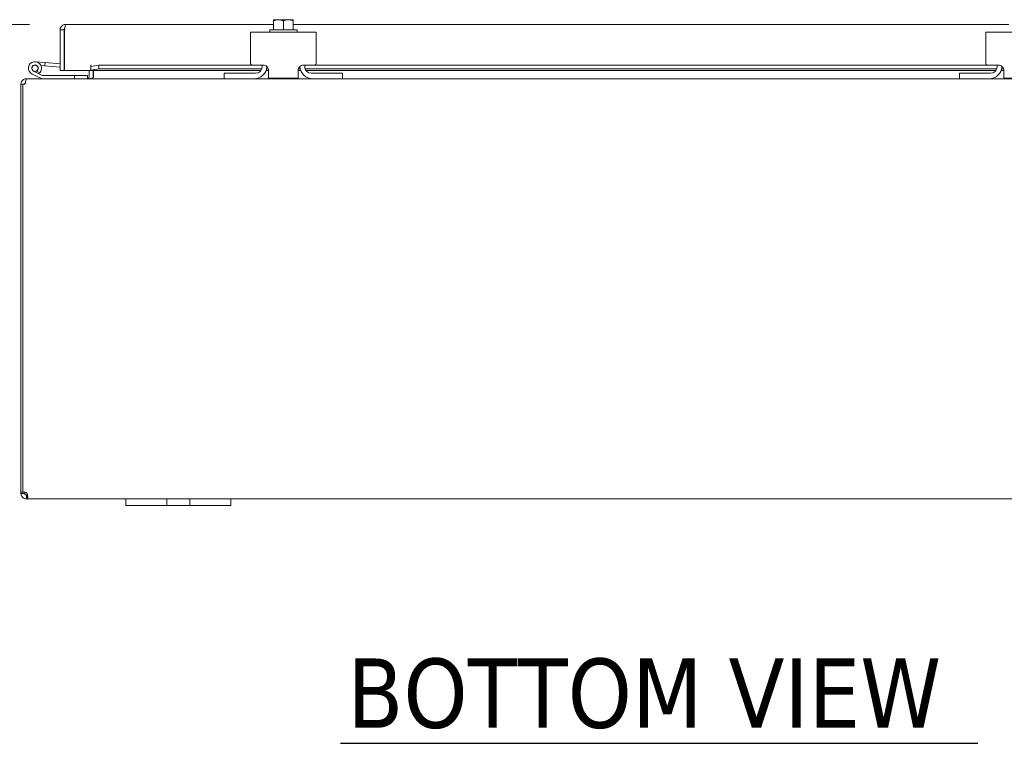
# Model space of a CAD drawing. Header units: inches. Extents: x 10 to 175, y 11 to 111.
# Tile 2 of 15: x 52 to 71, y 11 to 25. Entities that reach past the tile are written whole.
import ezdxf

# ---------------------------------------------------------------- set-up
doc = ezdxf.new("R2010")
doc.units = ezdxf.units.IN
doc.header["$LTSCALE"] = 11
doc.header["$MEASUREMENT"] = 0
for name, color, linetype, lineweight in [('Dimension (ANSI)', 7, 'Continuous', 5), ('Symbol (ANSI)', 7, 'Continuous', 5), ('Visible (ANSI)', 7, 'Continuous', 5)]:
    doc.layers.add(name, color=color, linetype=linetype, lineweight=lineweight)
doc.styles.add('ROMANS', font='romans.shx')
doc.styles.add('Text Style168', font='tahoma.ttf')
doc.dimstyles.new('Default (ANSI)', dxfattribs={"dimscale": 11, "dimtxt": 0.1, "dimasz": 0.098425, "dimexe": 0.125, "dimexo": 0.0625, "dimgap": 0.031496, "dimtad": 0, "dimtih": 1, "dimtoh": 1, "dimrnd": 1e-08, "dimzin": 0, "dimdsep": 46, "dimtxsty": 'ROMANS', "dimcen": 0.09, "dimdle": 0.393701, "dimclrd": 256, "dimclre": 256, "dimclrt": 256, "dimadec": 0, "dimazin": 0, "dimtfac": 1, "dimtofl": 0, "dimtmove": 0, "dimatfit": 3, "dimfxl": 0, "dimtolj": 1, "dimtzin": 0, "dimlwd": -1, "dimlwe": -1, "dimarcsym": 0})

# ---------------------------------------------------------------- blocks, each defined once
blk = doc.blocks.new('*D10')
at = {"layer": 'Defpoints', "color": 0}
for p in [(52.189, 23.454), (47.465, 15.454), (52.19, 15.454)]:
    blk.add_point(p, dxfattribs=at)
at = {"layer": 'Dimension (ANSI)'}
for p, q in [((51.502, 23.454), (46.09, 23.454)), ((47.465, 22.371), (47.465, 18.689)), ((47.465, 16.537), (47.465, 16.896)), ((51.502, 15.454), (46.09, 15.454))]:
    blk.add_line(p, q, dxfattribs=at)
for points in [[(47.284, 22.371), (47.645, 22.371), (47.465, 23.454)], [(47.284, 16.537), (47.645, 16.537), (47.465, 15.454)]]:
    blk.add_solid(points, dxfattribs=at)
at = {"layer": 'Dimension (ANSI)', "insert": (45.788, 18.343), "char_height": 1.1, "attachment_point": 1, "style": 'ROMANS'}
blk.add_mtext('\\A1;8.00', dxfattribs=at)
blk = doc.blocks.new('*D11')
at = {"layer": 'Defpoints', "color": 0}
for p in [(39.793, 24.488), (52.926, 24.488), (52.19, 15.454)]:
    blk.add_point(p, dxfattribs=at)
at = {"layer": 'Dimension (ANSI)'}
for p, q in [((52.239, 24.488), (38.418, 24.488)), ((39.793, 23.405), (39.793, 23.051)), ((39.793, 16.537), (39.793, 20.681)), ((51.502, 15.454), (38.418, 15.454))]:
    blk.add_line(p, q, dxfattribs=at)
for points in [[(39.613, 23.405), (39.974, 23.405), (39.793, 24.488)], [(39.613, 16.537), (39.974, 16.537), (39.793, 15.454)]]:
    blk.add_solid(points, dxfattribs=at)
at = {"layer": 'Dimension (ANSI)', "insert": (37.436, 22.704), "char_height": 1.1, "attachment_point": 1, "style": 'ROMANS'}
blk.add_mtext('\\A1;{(}9.03{)}', dxfattribs=at)

msp = doc.modelspace()

# ---------------------------------------------------------------- linework, layer by layer
at = {"layer": 'Symbol (ANSI)', "lineweight": 30}
msp.add_line((58.1575, 10.7999), (70.2985, 10.7999), dxfattribs=at)
at = {"layer": 'Visible (ANSI)'}
for p, q in [((56.8852, 24.5758), (56.8852, 24.5554)), ((56.979, 24.5785), (56.889, 24.5785)), ((57.1665, 24.5785), (56.979, 24.5785)), ((57.2565, 24.5785), (57.1665, 24.5785)), ((57.2602, 24.5554), (57.2602, 24.5758)), ((52.8951, 24.3824), (52.8211, 24.3824)), ((52.8211, 23.6127), (52.8211, 24.3824)), ((52.8951, 24.3824), (52.8951, 23.6127)), ((52.9061, 23.6127), (52.9061, 24.3824)), ((52.9263, 24.4877), (56.8852, 24.4877)), ((56.8127, 24.3885), (57.3327, 24.3885)), ((56.8127, 24.3885), (56.8127, 24.3385)), ((56.8852, 24.3885), (56.8852, 24.5554)), ((57.0727, 24.3885), (57.0727, 24.5554)), ((57.2602, 24.3885), (57.2602, 24.5554)), ((57.2602, 24.4877), (70.8852, 24.4877)), ((57.3327, 24.3885), (57.3327, 24.3385)), ((52.8951, 24.2331), (52.9061, 24.2321)), ((56.4477, 24.2135), (56.4477, 24.3385)), ((57.6977, 24.3385), (56.4477, 24.3385)), ((56.4477, 24.2135), (56.4477, 23.7435)), ((57.6977, 24.3385), (57.6977, 24.2135)), ((57.6977, 23.7435), (57.6977, 24.2135)), ((70.4477, 24.2135), (70.4477, 24.3385)), ((71.6977, 24.3385), (70.4477, 24.3385)), ((70.4477, 24.2135), (70.4477, 23.7435)), ((52.3534, 23.7786), (52.5327, 23.7629)), ((52.5273, 23.7006), (52.4558, 23.7069)), ((52.5327, 23.7629), (52.5273, 23.7006)), ((52.5273, 23.7006), (52.8211, 23.6749)), ((52.5327, 23.7629), (52.8211, 23.7377)), ((53.4059, 23.6127), (53.4059, 23.7181)), ((53.4059, 23.7181), (53.4061, 23.7181)), ((53.4061, 23.7181), (53.4061, 23.7179)), ((53.4061, 23.6874), (53.4061, 23.7179)), ((53.5561, 23.7135), (53.4061, 23.6874)), ((53.4061, 23.6874), (53.4061, 23.6145)), ((53.4061, 23.6145), (53.5561, 23.6406)), ((53.5561, 23.6406), (53.5561, 23.7135)), ((53.5561, 23.7135), (56.4777, 23.7135)), ((53.5561, 23.6406), (56.6588, 23.6406)), ((56.6912, 23.7135), (56.4777, 23.7135)), ((56.6662, 23.6831), (56.6662, 23.7135)), ((56.752, 23.6406), (56.7875, 23.6406)), ((57.358, 23.6406), (57.3934, 23.6406)), ((57.6677, 23.7135), (57.4542, 23.7135)), ((57.4792, 23.6831), (57.4792, 23.7135)), ((57.4867, 23.6406), (70.6588, 23.6406)), ((57.6677, 23.7135), (70.4777, 23.7135)), ((70.6912, 23.7135), (70.4777, 23.7135)), ((70.6662, 23.6831), (70.6662, 23.7135)), ((70.752, 23.6406), (70.7875, 23.6406)), ((52.189, 23.4541), (52.178, 23.4541)), ((52.178, 23.4473), (52.178, 23.4541)), ((52.189, 23.4541), (55.9477, 23.4541)), ((52.4634, 23.4556), (52.2875, 23.5418)), ((52.4122, 23.5503), (52.315, 23.5979)), ((52.3687, 23.5973), (52.4317, 23.5665)), ((52.4122, 23.5503), (52.4778, 23.5181)), ((52.4844, 23.5166), (53.0925, 23.5166)), ((52.8951, 23.6127), (52.8211, 23.6127)), ((53.4059, 23.6127), (52.9061, 23.6127)), ((53.3425, 23.5166), (53.0925, 23.5166)), ((53.0925, 23.5166), (53.0925, 23.4541)), ((53.3425, 23.4541), (53.3425, 23.5166)), ((53.3737, 23.4853), (53.3737, 23.6127)), ((53.4061, 23.6143), (53.4061, 23.6145)), ((53.4061, 23.6143), (53.4061, 23.6127)), ((56.6445, 23.6127), (53.4061, 23.6127)), ((53.4477, 23.4853), (53.4477, 23.6127)), ((53.4588, 23.4853), (53.4588, 23.6127)), ((55.9477, 23.5581), (55.9777, 23.5581)), ((55.9477, 23.5581), (55.9477, 23.4541)), ((55.9777, 23.4541), (55.9477, 23.4541)), ((55.9777, 23.5581), (56.5412, 23.5581)), ((56.5102, 23.4541), (55.9777, 23.4541)), ((56.5102, 23.4541), (57.6352, 23.4541)), ((56.7912, 23.6127), (56.7429, 23.6127)), ((56.7912, 23.4635), (56.7912, 23.6135)), ((56.7912, 23.4635), (57.3542, 23.4635)), ((57.3542, 23.6135), (57.3542, 23.4635)), ((57.4025, 23.6127), (57.3542, 23.6127)), ((70.6445, 23.6127), (57.5009, 23.6127)), ((57.6042, 23.5581), (58.1677, 23.5581)), ((58.1677, 23.4541), (57.6352, 23.4541)), ((58.1677, 23.5581), (58.1977, 23.5581)), ((58.1977, 23.4541), (58.1677, 23.4541)), ((58.1977, 23.4541), (58.1977, 23.5581)), ((58.1977, 23.4541), (69.9477, 23.4541)), ((69.9477, 23.5581), (69.9777, 23.5581)), ((69.9477, 23.5581), (69.9477, 23.4541)), ((69.9777, 23.4541), (69.9477, 23.4541)), ((69.9777, 23.5581), (70.5412, 23.5581)), ((70.5102, 23.4541), (69.9777, 23.4541)), ((70.5102, 23.4541), (71.6352, 23.4541)), ((70.7912, 23.6127), (70.7429, 23.6127)), ((70.7912, 23.4635), (70.7912, 23.6135)), ((70.7912, 23.4635), (71.3542, 23.4635)), ((52.1097, 23.3488), (52.0727, 23.3488)), ((52.0727, 23.3488), (52.0727, 15.5841)), ((52.1578, 23.3488), (52.1097, 23.3488)), ((52.1097, 15.5815), (52.1097, 23.3488)), ((52.0727, 15.5841), (52.1097, 15.5841)), ((52.0727, 15.5593), (52.0727, 15.5841)), ((52.118, 15.5841), (52.1467, 15.5841)), ((52.1467, 15.5852), (52.1467, 15.5841)), ((52.1467, 15.5841), (52.1467, 15.5593)), ((52.0727, 15.5593), (52.1231, 15.5593)), ((52.1231, 15.5593), (52.1467, 15.5593)), ((52.178, 15.5044), (52.178, 15.5281)), ((52.178, 15.5281), (52.19, 15.5281)), ((52.178, 15.4541), (52.178, 15.5044)), ((52.19, 15.4541), (52.178, 15.4541)), ((52.19, 15.5044), (52.19, 15.5281)), ((52.19, 15.4541), (52.19, 15.5044)), ((54.0727, 15.4541), (52.19, 15.4541)), ((54.0727, 15.4541), (54.3227, 15.4541)), ((54.0727, 15.4541), (54.0727, 15.3291)), ((54.7287, 15.4541), (54.3227, 15.4541)), ((54.7287, 15.4541), (54.8537, 15.4541)), ((54.8537, 15.3291), (54.8537, 15.4541)), ((54.8537, 15.4541), (55.2917, 15.4541)), ((55.2917, 15.4541), (55.4167, 15.4541)), ((55.2917, 15.4541), (55.2917, 15.3291)), ((55.8227, 15.4541), (55.4167, 15.4541)), ((55.8227, 15.4541), (56.0727, 15.4541)), ((56.0727, 15.3291), (56.0727, 15.4541)), ((72.0727, 15.4541), (56.0727, 15.4541)), ((54.3227, 15.3291), (54.0727, 15.3291)), ((54.3227, 15.3291), (54.7287, 15.3291)), ((54.8537, 15.3291), (54.7287, 15.3291)), ((55.2917, 15.3291), (54.8537, 15.3291)), ((55.4167, 15.3291), (55.2917, 15.3291)), ((55.4167, 15.3291), (55.8227, 15.3291)), ((56.0727, 15.3291), (55.8227, 15.3291))]:
    msp.add_line(p, q, dxfattribs=at)
msp.add_circle((52.3425, 23.6541), 0.06, dxfattribs=at)
for centre, radius, start, end in [((57.0727, 24.3133), 0.3226, 124.715, 125.53768), ((57.0727, 24.3133), 0.3226, 54.46232, 55.285), ((52.3425, 23.6541), 0.125, 315.50288, 243.88475), ((52.3425, 23.6541), 0.0625, 294.78758, 243.88168), ((52.8951, 23.7312), 0.0625, 270, 280.18207), ((56.4777, 23.7435), 0.03, 180, 270), ((56.5102, 23.7041), 0.25, 270, 355.95647), ((56.5412, 23.6831), 0.125, 270, 0), ((57.6352, 23.7041), 0.25, 184.04353, 270), ((57.6042, 23.6831), 0.125, 180, 270), ((57.6677, 23.7435), 0.03, 270, 0), ((70.4777, 23.7435), 0.03, 180, 270), ((70.5102, 23.7041), 0.25, 270, 355.95647), ((70.5412, 23.6831), 0.125, 270, 0), ((52.3425, 23.6541), 0.0625, 243.88168, 294.78758), ((52.3425, 23.6541), 0.125, 303.88168, 315.50288), ((52.3425, 23.6541), 0.125, 303.87951, 303.88168), ((52.47, 23.4691), 0.015, 243.88475, 270), ((52.4844, 23.5316), 0.015, 243.88475, 270), ((53.3425, 23.4853), 0.1052, 352.06907, 0), ((52.178, 23.3488), 0.0312, 128.23366, 180), ((52.1348, 15.5162), 0.07, 38.0474, 111.01957)]:
    msp.add_arc(centre, radius, start, end, dxfattribs=at)
for centre, start_param, end_param in [((56.979, 24.3133), 0, 0.4205343), ((56.979, 24.3133), 5.862651, 6.2831853), ((57.1665, 24.3133), 0, 0.4205343), ((57.1665, 24.3133), 5.862651, 6.2831853)]:
    msp.add_ellipse(centre, major_axis=(0, 0.2652), ratio=0.8660254, start_param=start_param, end_param=end_param, dxfattribs=at)
for points in [[(52.8211, 24.3824), (52.8211, 24.3913), (52.8222, 24.4001), (52.8244, 24.4087)], [(52.9061, 24.3824), (52.9072, 24.3913), (52.9083, 24.4001), (52.9093, 24.4087)], [(52.19, 15.5281), (52.1938, 15.5281), (52.1969, 15.5286), (52.1992, 15.5296)]]:
    msp.add_open_spline(points, degree=3, dxfattribs=at)
for points, knots in [([(52.8244, 24.4087), (52.8314, 24.4359), (52.85, 24.4602), (52.8745, 24.4741), (52.8902, 24.4829), (52.9083, 24.4877), (52.9263, 24.4877)], [-0.83954624, -0.83954624, -0.83954624, -0.83954624, -0.32751892, -0.32751892, -0.32751892, 0, 0, 0, 0]), ([(52.9095, 24.4084), (52.9021, 24.4035), (52.8966, 24.3956), (52.8954, 24.3868), (52.8952, 24.3853), (52.8951, 24.3839), (52.8951, 24.3824)], [0.36521242, 0.36521242, 0.36521242, 0.36521242, 0.91100988, 0.91100988, 0.91100988, 1, 1, 1, 1]), ([(52.9093, 24.4087), (52.9128, 24.4359), (52.9162, 24.4602), (52.9197, 24.4741), (52.9219, 24.4829), (52.9241, 24.4877), (52.9263, 24.4877)], [-0.83954624, -0.83954624, -0.83954624, -0.83954624, -0.32751892, -0.32751892, -0.32751892, 0, 0, 0, 0]), ([(56.6912, 23.7135), (56.7025, 23.7135), (56.7145, 23.7115), (56.737, 23.7032), (56.7475, 23.6969), (56.7647, 23.6822), (56.7726, 23.6728), (56.7843, 23.6519), (56.7881, 23.6405), (56.7908, 23.6245), (56.7912, 23.619), (56.7912, 23.6135)], [0, 0, 0, 0, 0.08554874, 0.08554874, 0.17109748, 0.17109748, 0.25808228, 0.25808228, 0.34506708, 0.34506708, 0.38848776, 0.38848776, 0.38848776, 0.38848776]), ([(57.3542, 23.6135), (57.3542, 23.6254), (57.3565, 23.6386), (57.3666, 23.6634), (57.3744, 23.675), (57.3924, 23.693), (57.4036, 23.7007), (57.4283, 23.711), (57.4417, 23.7135), (57.4542, 23.7135)], [0.43536043, 0.43536043, 0.43536043, 0.43536043, 0.53454016, 0.53454016, 0.6337199, 0.6337199, 0.72950164, 0.72950164, 0.82528339, 0.82528339, 0.82528339, 0.82528339]), ([(70.6912, 23.7135), (70.7025, 23.7135), (70.7145, 23.7115), (70.737, 23.7032), (70.7475, 23.6969), (70.7647, 23.6822), (70.7726, 23.6728), (70.7843, 23.6519), (70.7881, 23.6405), (70.7908, 23.6245), (70.7912, 23.619), (70.7912, 23.6135)], [0, 0, 0, 0, 0.08554874, 0.08554874, 0.17109748, 0.17109748, 0.25808228, 0.25808228, 0.34506708, 0.34506708, 0.38848776, 0.38848776, 0.38848776, 0.38848776]), ([(52.178, 23.4541), (52.1411, 23.4541), (52.105, 23.4331), (52.0867, 23.4011), (52.0776, 23.3853), (52.0727, 23.3671), (52.0727, 23.3488)], [-1.5707963, -1.5707963, -1.5707963, -1.5707963, -0.5201457, -0.5201457, -0.5201457, 0, 0, 0, 0]), ([(52.1578, 23.3488), (52.1578, 23.3857), (52.164, 23.4218), (52.1735, 23.4401), (52.1782, 23.4492), (52.1836, 23.4541), (52.189, 23.4541)], [0, 0, 0, 0, 1.0506506, 1.0506506, 1.0506506, 1.5707963, 1.5707963, 1.5707963, 1.5707963]), ([(53.3737, 23.4853), (53.3737, 23.4736), (53.3665, 23.4621), (53.3559, 23.4571), (53.3517, 23.4551), (53.3471, 23.4541), (53.3425, 23.4541)], [-3.1415927, -3.1415927, -3.1415927, -3.1415927, -2.0128023, -2.0128023, -2.0128023, -1.5707963, -1.5707963, -1.5707963, -1.5707963]), ([(53.4588, 23.4853), (53.4588, 23.4736), (53.4344, 23.4621), (53.3986, 23.4571), (53.3845, 23.4551), (53.369, 23.4541), (53.3535, 23.4541)], [-3.1415927, -3.1415927, -3.1415927, -3.1415927, -2.0128023, -2.0128023, -2.0128023, -1.5707963, -1.5707963, -1.5707963, -1.5707963]), ([(52.178, 15.4541), (52.156, 15.4541), (52.128, 15.4626), (52.1073, 15.4813), (52.0866, 15.5001), (52.0749, 15.5277), (52.0731, 15.5509), (52.0728, 15.5538), (52.0727, 15.5566), (52.0727, 15.5593)], [0.9067439, 0.9067439, 0.9067439, 0.9067439, 1.5318833, 1.5318833, 1.5318833, 2.1573712, 2.1573712, 2.1573712, 2.2348487, 2.2348487, 2.2348487, 2.2348487]), ([(52.1467, 15.5593), (52.1467, 15.5506), (52.1519, 15.5389), (52.1611, 15.533), (52.1666, 15.5295), (52.1728, 15.5281), (52.178, 15.5281)], [-2.2348487, -2.2348487, -2.2348487, -2.2348487, -1.400927, -1.400927, -1.400927, -0.9067439, -0.9067439, -0.9067439, -0.9067439]), ([(52.19, 15.5593), (52.199, 15.5373), (52.2042, 15.5094), (52.2048, 15.4887), (52.2054, 15.468), (52.2012, 15.4563), (52.1931, 15.4544), (52.1921, 15.4542), (52.1911, 15.4541), (52.19, 15.4541)], [-0.6640524, -0.6640524, -0.6640524, -0.6640524, -0.038913, -0.038913, -0.038913, 0.5865749, 0.5865749, 0.5865749, 0.6640524, 0.6640524, 0.6640524, 0.6640524])]:
    msp.add_open_spline(points, degree=3, knots=knots, dxfattribs=at)

# ---------------------------------------------------------------- texts
at = {"layer": 'Symbol (ANSI)', "insert": (58.2895, 11.0691), "char_height": 1.32, "attachment_point": 7, "line_spacing_factor": 1.751187, "style": 'Text Style168'}
msp.add_mtext('BOTTOM VIEW', dxfattribs=at)

# ---------------------------------------------------------------- dimensions: what is measured, and where the dimension line sits
at = {"layer": 'Dimension (ANSI)'}
dim = msp.add_linear_dim(base=(39.7931, 24.4877), p1=(52.19, 15.4541), p2=(52.9263, 24.4877), angle=90, text='{(}<>{)}', dimstyle='Default (ANSI)', override={"dimdec": 2, "dimtp": 0, "dimtm": 0, "dimtdec": 2, "dimatfit": 1}, dxfattribs=at)
dim.commit()
dim.dimension.update_dxf_attribs({"geometry": '*D11', "text_midpoint": (39.7931, 21.866), "dimtype": 160})
dim = msp.add_linear_dim(base=(47.4646, 15.4541), p1=(52.189, 23.4541), p2=(52.19, 15.4541), angle=90, dimstyle='Default (ANSI)', override={"dimdec": 2, "dimtp": 0, "dimtm": 0, "dimtdec": 2, "dimatfit": 1}, dxfattribs=at)
dim.commit()
dim.dimension.update_dxf_attribs({"geometry": '*D10', "text_midpoint": (47.4646, 17.7928), "dimtype": 160})

doc.saveas('drawing.dxf')
